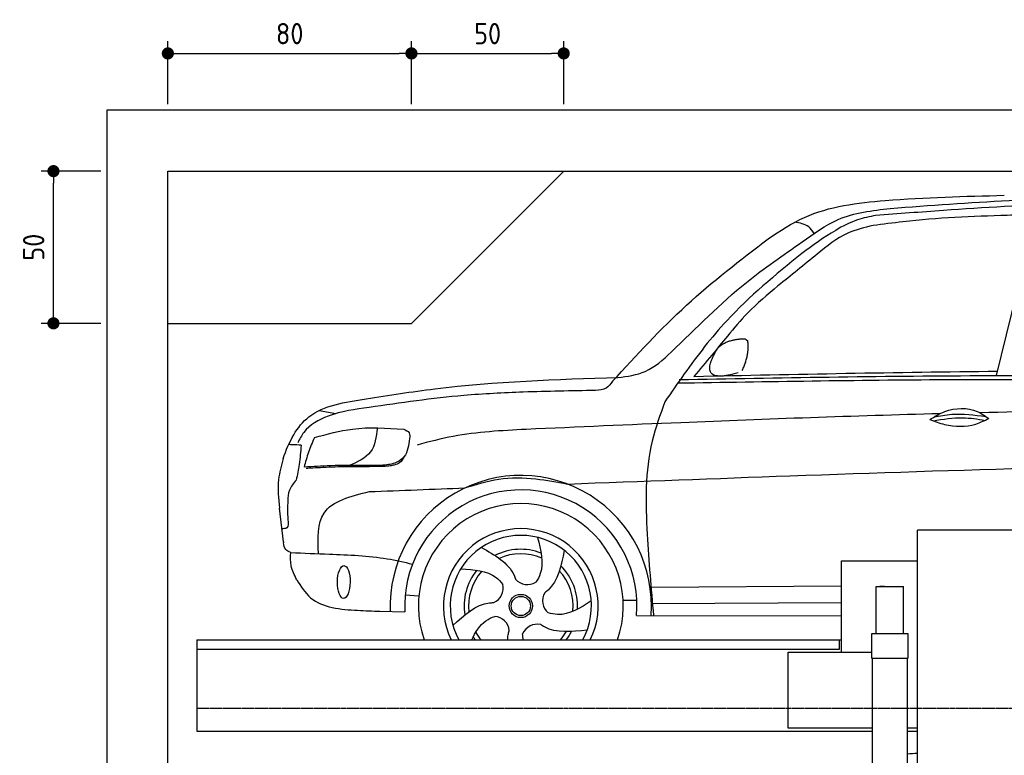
# Model space of a CAD drawing. Header units: millimetres. Extents: x -328 to 6332, y -257 to 9848.
# Tile 4 of 5: x -287 to 2947, y 7431 to 9848. Entities that reach past the tile are written whole.
import ezdxf

# ---------------------------------------------------------------- set-up
doc = ezdxf.new("R2010")
doc.units = ezdxf.units.MM
doc.linetypes.add('GEN3', pattern=[6.25, 5, -1.25])
for name, color, linetype in [('3', 6, 'GEN3'), ('4', 3, 'Continuous'), ('5', 3, 'Continuous'), ('car', 10, 'Continuous')]:
    doc.layers.add(name, color=color, linetype=linetype)
doc.styles.get("Standard").update_dxf_attribs({"font": 'ISOCP.SHX'})
doc.dimstyles.new('GEN-ISO$0', dxfattribs={"dimscale": 20, "dimtxt": 3.5, "dimasz": 2, "dimexe": 2, "dimexo": 1, "dimgap": 1.5, "dimtad": 1, "dimdec": 1, "dimlfac": 0.1, "dimdsep": 46, "dimtxsty": 'Standard', "dimblk": 'PUNKT', "dimcen": 2, "dimclrd": 256, "dimclre": 256, "dimclrt": 2, "dimadec": 0, "dimazin": 0, "dimtp": 0.1, "dimtm": 0.1, "dimtfac": 0.71, "dimtdec": 1, "dimtmove": 2, "dimatfit": 3, "dimldrblk": 'PUNKT', "dimfxl": 0, "dimtolj": 1, "dimarcsym": 0})

# ---------------------------------------------------------------- blocks, each defined once
blk = doc.blocks.new('PUNKT')
at = {"layer": '4', "color": 0, "linetype": 'ByBlock'}
blk.add_line((-0.5, 0), (-1, 0), dxfattribs=at)
at = {"layer": '4', "color": 0, "linetype": 'ByBlock', "const_width": 0.5}
blk.add_lwpolyline([(-0.25, 0, 1), (0.25, 0, 1)], format="xyb", close=True, dxfattribs=at)
blk = doc.blocks.new('*D10')
at = {"layer": '5', "lineweight": -2}
for p, q in [((1000, 9570), (1000, 9776.7)), ((1500, 9570), (1500, 9776.7)), ((1040, 9736.7), (1460, 9736.7))]:
    blk.add_line(p, q, dxfattribs=at)
at = {"layer": 'DEFPOINTS', "color": 0}
for p in [(1500, 9736.7), (1000, 9550), (1500, 9550)]:
    blk.add_point(p, dxfattribs=at)
at = {"layer": '5', "lineweight": -2, "xscale": 40, "yscale": 40, "zscale": 40, "rotation": 180}
blk.add_blockref('PUNKT', (1000, 9736.7), dxfattribs=at)
at = {"layer": '5', "lineweight": -2, "xscale": 40, "yscale": 40, "zscale": 40}
blk.add_blockref('PUNKT', (1500, 9736.7), dxfattribs=at)
at = {"layer": '5', "color": 2, "insert": (1250, 9801.7), "char_height": 70, "attachment_point": 5}
blk.add_mtext('\\A1;50', dxfattribs=at)
blk = doc.blocks.new('*D11')
at = {"layer": '5', "lineweight": -2}
for p, q in [((200, 9570), (200, 9776.7)), ((1000, 9570), (1000, 9776.7)), ((240, 9736.7), (960, 9736.7))]:
    blk.add_line(p, q, dxfattribs=at)
at = {"layer": 'DEFPOINTS', "color": 0}
for p in [(1000, 9736.7), (200, 9550), (1000, 9550)]:
    blk.add_point(p, dxfattribs=at)
at = {"layer": '5', "lineweight": -2, "xscale": 40, "yscale": 40, "zscale": 40, "rotation": 180}
blk.add_blockref('PUNKT', (200, 9736.7), dxfattribs=at)
at = {"layer": '5', "lineweight": -2, "xscale": 40, "yscale": 40, "zscale": 40}
blk.add_blockref('PUNKT', (1000, 9736.7), dxfattribs=at)
at = {"layer": '5', "color": 2, "insert": (600, 9801.7), "char_height": 70, "attachment_point": 5}
blk.add_mtext('\\A1;80', dxfattribs=at)
blk = doc.blocks.new('*D12')
at = {"layer": '5', "lineweight": -2}
for p, q in [((-20, 9350), (-215.7, 9350)), ((-175.7, 8890), (-175.7, 9310)), ((-20, 8850), (-215.7, 8850))]:
    blk.add_line(p, q, dxfattribs=at)
at = {"layer": 'DEFPOINTS', "color": 0}
for p in [(-175.7, 9350), (0, 9350), (0, 8850)]:
    blk.add_point(p, dxfattribs=at)
at = {"layer": '5', "lineweight": -2, "xscale": 40, "yscale": 40, "zscale": 40}
for p, rotation in [((-175.7, 9350), 90), ((-175.7, 8850), 270)]:
    blk.add_blockref('PUNKT', p, dxfattribs=dict(at, rotation=rotation))
at = {"layer": '5', "color": 2, "insert": (-240.7, 9100), "char_height": 70, "attachment_point": 5, "rotation": 90}
blk.add_mtext('\\A1;50', dxfattribs=at)

msp = doc.modelspace()

# ---------------------------------------------------------------- linework, layer by layer
for p, q in [((1000, 8850), (1500, 9350)), ((200, 8850), (1000, 8850)), ((2982, 8170), (2662, 8170)), ((2412, 8070), (2662, 8070)), ((2412, 7770), (2412, 8070)), ((2526, 7985.448), (2616, 7985.448)), ((2526, 7830), (2526, 7985.448)), ((2553.503, 7985.448), (2538.503, 7985.448)), ((2616, 7830), (2616, 7985.448)), ((2631, 7830), (2511, 7830)), ((2511, 7830), (2511, 7751)), ((2631, 7751), (2631, 7830)), ((295, 7810), (2412, 7810)), ((295, 7810), (295, 7510)), ((2406, 7780), (2406, 7810)), ((2237.5, 7520), (2237.5, 7770)), ((2237.5, 7770), (2511, 7770)), ((2511, 7751), (2512, 7750)), ((2512, 7750), (2630, 7750)), ((2513.5, 7750), (2513.5, 3990)), ((2628.5, 3990), (2628.5, 7750)), ((2630, 7750), (2631, 7751)), ((295, 7510), (2513.5, 7510)), ((2513.5, 7520), (2237.5, 7520)), ((2662, 7520), (2628.5, 7520)), ((2628.5, 7510), (2662, 7510))]:
    msp.add_line(p, q)
for points in [[(5600, 3950), (5600, 6150), (5600, 9550), (0, 9550), (0, 0), (5600, 0), (5600, 3750), (5698.53, 3750), (5718.661, 3797.939), (5691.114, 3865.733), (5726.078, 3899.63), (5711.245, 3950), (5400, 3950), (5400, 200), (4950, 192.931), (4950, 91.608), (4850, 91.608), (4850, 176.952), (200, 250), (200, 9350), (5400, 9350), (5400, 3950)], [(2662, 6830), (2662, 8170)], [(2616, 7830), (2526, 7830)], [(295, 7780), (2135.5, 7780), (2406, 7780)]]:
    msp.add_lwpolyline(points)
at = {"layer": '3'}
msp.add_line((5360, 7585), (295, 7585), dxfattribs=at)
at = {"layer": 'car'}
for p, q in [((2921.824, 8678.336), (3050.345, 9207.216)), ((696.693, 8563.449), (751.308, 8553.377)), ((579.796, 8132.177), (566.339, 8243.3)), ((1786.745, 7983.329), (2412, 7987.126)), ((979.36, 7957.927), (1024.358, 7955.075)), ((1694.933, 7940.545), (1740.12, 7940.188)), ((1788.001, 7929.871), (2412, 7932.481)), ((896.412, 7904.067), (978.114, 7901.928)), ((1739.277, 7889.964), (2412, 7888.714))]:
    msp.add_line(p, q, dxfattribs=at)
for radius in [38.176, 31.574]:
    msp.add_circle((1359.097, 7921.465), radius, dxfattribs=at)
for centre, radius, start, end in [((1359.074, 7921.445), 429.01, 355.780009, 182.289238), ((1359.097, 7921.465), 381.483, 355.263349, 182.935723), ((1359.074, 7921.445), 336.401, 340.653214, 199.346786), ((1359.074, 7921.445), 254.002, 333.975532, 206.024468), ((1359.097, 7921.465), 231.908, 331.272398, 208.727602), ((1359.097, 7921.465), 186.234, 69.035257, 117.173023), ((1359.097, 7921.465), 171.516, 66.362189, 114.507913), ((1359.097, 7921.465), 186.234, 357.023221, 45.168336), ((1359.097, 7921.465), 186.234, 141.034583, 189.163129), ((1359.097, 7921.465), 171.516, 138.362455, 186.497673), ((1359.097, 7921.465), 171.516, 354.348982, 42.502177), ((1249.247, 7980.345), 52.287, 293.444102, 13.202914), ((1381.149, 8044.134), 52.287, 221.444102, 301.202914), ((1482.575, 7938.399), 52.287, 149.444102, 229.202914), ((1269.154, 7835.187), 52.287, 5.444102, 85.202914), ((1413.359, 7809.263), 52.287, 77.444102, 157.202914), ((1359.097, 7921.465), 171.516, 210.349416, 220.532679), ((1359.097, 7921.465), 171.516, 319.467321, 330.488389), ((1359.097, 7921.465), 186.234, 323.235678, 333.155543), ((1359.097, 7921.465), 186.234, 213.022132, 216.764322)]:
    msp.add_arc(centre, radius, start, end, dxfattribs=at)
msp.add_ellipse((777.711, 8000.073), major_axis=(-0.641, -53.813), ratio=0.38902036, dxfattribs=at)
for points in [[(2171.378, 9128.112), (2290.79, 9198.112), (2555.921, 9253.346), (2946.932, 9270.66)], [(1677.733, 8672.032), (1767.61, 8692.092), (1852.783, 8755.454), (2099.868, 8984.565), (2282.603, 9117.263), (2401.285, 9190.97), (2572.367, 9227.54)], [(3437.397, 9236.743), (3147.493, 9240.268), (2746.867, 9220.596), (2524.413, 9204.424)], [(2524.413, 9204.424), (2465.149, 9189.825), (2393.164, 9155.478), (2281.506, 9079.32)], [(2515.915, 9171.199), (2432.974, 9146.3), (2332.392, 9077.319), (2203.479, 8972.94)], [(2322.283, 9145.333), (2304.462, 9166.837), (2258.723, 9182.132)], [(1660.292, 8659.613), (1903.314, 8909.404), (2171.378, 9128.112)], [(2281.506, 9079.32), (2035.245, 8858.424), (1895.775, 8683.665), (1832.417, 8592.506)], [(2203.479, 8972.94), (2103.524, 8883.163), (2037.864, 8808.299), (1986.158, 8745.375), (1927.627, 8675.818)], [(1874.905, 8654.058), (2756.935, 8665.295), (3145.604, 8665.335), (4341.437, 8646.583)], [(1878.676, 8665.264), (2864.331, 8678.205), (4434.35, 8658.146)], [(1660.292, 8659.613), (1639.42, 8637.021), (1604.914, 8629.301)], [(1604.914, 8629.301), (1366.959, 8623.934), (1171.895, 8612.804), (860.943, 8573.804)], [(860.943, 8573.804), (725.986, 8545.004), (646.408, 8491.786), (627.001, 8457.909)], [(1832.417, 8592.506), (1790.507, 8462.459), (1774.116, 8157.16), (1795.022, 7889.861)], [(2701.92, 8533.752), (2751.747, 8560.147), (2858.213, 8560.404), (2895.587, 8537.298)], [(681.331, 8474.575), (806.245, 8502.824), (974.385, 8502.262)], [(888.059, 8506.583), (865.337, 8427.306), (795.708, 8383.241)], [(681.331, 8474.575), (661.847, 8426.275), (647.393, 8377.333)], [(974.385, 8502.262), (992.041, 8490.391), (993.768, 8471.169)], [(1376.567, 8501.436), (1137.4, 8478.568), (1018.619, 8450.24)], [(637.53, 8449.24), (610.233, 8451.123), (596.737, 8451.491)], [(637.53, 8449.24), (631.31, 8386.586), (621.629, 8334.897)], [(993.768, 8471.169), (975.761, 8412.168), (954.645, 8394.978), (913.501, 8384.485), (856.007, 8383.055)], [(975.724, 8412.121), (961.651, 8392.31), (943.196, 8384.411), (930.426, 8381.677), (913.312, 8380.186), (898.405, 8379.442)], [(856.007, 8383.055), (734.2, 8382.146), (647.393, 8377.333)], [(898.405, 8379.442), (825.732, 8378.809), (749.567, 8377.835), (709.737, 8376.149), (675.85, 8374.628)], [(675.85, 8374.628), (665.166, 8373.96), (654.551, 8373.254)], [(1175.559, 8309.223), (1286.557, 8337.833), (1408.346, 8338.938), (1512.524, 8322.072)], [(621.629, 8334.897), (599.211, 8301.986), (593.729, 8266.073)], [(593.729, 8266.073), (594.063, 8205.559), (590.168, 8177.874), (574.601, 8175.071)], [(603.547, 8096.81), (587.213, 8106.788), (580.268, 8129.068)], [(623.236, 8007.611), (604.849, 8053.402), (603.547, 8096.81)], [(623.236, 8007.611), (668.93, 7948.694), (822.942, 7907.201), (896.412, 7904.067)], [(1590.383, 7938.438), (1480.027, 7893.437), (1448.412, 7898.816)]]:
    msp.add_spline(points, degree=3, dxfattribs=at)
for points, knots in [([(2572.367, 9227.54), (2702.339, 9237.336), (2995.376, 9259.422), (3468.374, 9265.714), (3870.273, 9237.297), (4114.071, 9221.83), (4171.773, 9215.022)], [0, 0, 0, 0, 391.04113045, 881.65190656, 1416.36611316, 1602.40445222, 1602.40445222, 1602.40445222, 1602.40445222]), ([(3050.345, 9207.216), (3019.082, 9206.459), (2873.417, 9202.595), (2694.662, 9195.037), (2548.577, 9175.555), (2515.915, 9171.199)], [197.25653586, 197.25653586, 197.25653586, 197.25653586, 291.06345214, 634.28514981, 733.12213439, 733.12213439, 733.12213439, 733.12213439]), ([(850.975, 8602.308), (925.976, 8613.92), (1199.622, 8656.289), (1476.56, 8666.209), (1677.733, 8672.032)], [0, 0, 0, 0, 227.56872273, 830.29911986, 830.29911986, 830.29911986, 830.29911986]), ([(578.187, 8405.608), (598.309, 8461.223), (652.209, 8570.946), (781.072, 8591.278), (850.975, 8602.308)], [67.56155118, 67.56155118, 67.56155118, 67.56155118, 233.57365763, 430.39952104, 430.39952104, 430.39952104, 430.39952104]), ([(2735.396, 8552.963), (2451.906, 8545.516), (1998.833, 8529.3), (1546.084, 8509.027), (1376.567, 8501.436)], [1993.33173149, 1993.33173149, 1993.33173149, 1993.33173149, 2843.91279572, 3352.99308372, 3352.99308372, 3352.99308372, 3352.99308372]), ([(2701.92, 8533.752), (2717.986, 8527.841), (2766.133, 8510.826), (2836.98, 8508.686), (2881.637, 8530.488), (2895.587, 8537.298)], [5.20857777, 5.20857777, 5.20857777, 5.20857777, 44.19858244, 121.45502053, 156.55165958, 156.55165958, 156.55165958, 156.55165958]), ([(2713.656, 8529.583), (2746.004, 8534.988), (2802.61, 8544.446), (2859.025, 8535.611), (2883.197, 8531.318)], [0, 0, 0, 0, 73.87869257, 129.28264643, 129.28264643, 129.28264643, 129.28264643]), ([(2715.531, 8542.021), (2735.026, 8545.963), (2791.462, 8556.483), (2848.716, 8549.225), (2886.201, 8543.967)], [7.57653008, 7.57653008, 7.57653008, 7.57653008, 52.54453162, 137.65923726, 137.65923726, 137.65923726, 137.65923726]), ([(578.187, 8405.608), (572.287, 8382.694), (558.557, 8329.371), (562.75, 8274.619), (566.339, 8243.3)], [0, 0, 0, 0, 70.48912361, 164.03838534, 164.03838534, 164.03838534, 164.03838534]), ([(1512.524, 8322.072), (1755.949, 8331.288), (2553.87, 8360.927), (3553.075, 8393.08), (4308.884, 8385.472), (4509.844, 8383.448)], [651.35668661, 651.35668661, 651.35668661, 651.35668661, 1382.16885132, 3046.71569269, 3649.59835201, 3649.59835201, 3649.59835201, 3649.59835201]), ([(1414.391, 8146.684), (1424.821, 8104.944), (1438.172, 8051.516), (1414.505, 8008.51), (1408.237, 7999.41)], [0, 0, 0, 0, 119.17913262, 152.5469721, 152.5469721, 152.5469721, 152.5469721]), ([(603.547, 8096.81), (645.761, 8095.172), (751.412, 8091.07), (886.126, 8085.731), (975.725, 8065.713), (1003.234, 8059.007)], [0, 0, 0, 0, 126.8428352, 317.45382949, 402.28922187, 402.28922187, 402.28922187, 402.28922187]), ([(1229.464, 8113.789), (1273.657, 8088.587), (1322.408, 8060.786), (1340.474, 8014.025), (1341.954, 8009.525)], [0, 0, 0, 0, 140.86220674, 155.38829952, 155.38829952, 155.38829952, 155.38829952]), ([(1501.953, 8104.149), (1491.64, 8054.33), (1480.261, 7999.355), (1441.348, 7967.721), (1437.509, 7964.913)], [0, 0, 0, 0, 140.86220674, 155.44426107, 155.44426107, 155.44426107, 155.44426107]), ([(1161.952, 8043.658), (1204.873, 8040.679), (1259.84, 8036.864), (1293.434, 8001.03), (1300.165, 7992.231)], [0, 0, 0, 0, 119.17913262, 152.62743133, 152.62743133, 152.62743133, 152.62743133]), ([(1136.091, 7857.616), (1173.717, 7891.859), (1215.237, 7929.646), (1265.312, 7932.366), (1270.067, 7932.381)], [0, 0, 0, 0, 140.86220674, 155.44246075, 155.44246075, 155.44246075, 155.44246075]), ([(1198.119, 7810), (1210.021, 7835.621), (1229.918, 7868.028), (1263.094, 7883.608), (1273.538, 7887.29)], [38.72662845, 38.72662845, 38.72662845, 38.72662845, 119.17913262, 152.61663369, 152.61663369, 152.61663369, 152.61663369]), ([(1576.988, 7842.017), (1526.421, 7836.43), (1470.587, 7830.261), (1428.461, 7857.529), (1424.582, 7860.331)], [0, 0, 0, 0, 140.86220674, 155.53261951, 155.53261951, 155.53261951, 155.53261951]), ([(1315.713, 7810), (1315.928, 7815.542), (1317.058, 7825.68), (1319.728, 7835.702), (1321.194, 7840.257)], [123.38508019, 123.38508019, 123.38508019, 123.38508019, 140.86220674, 155.53165377, 155.53165377, 155.53165377, 155.53165377])]:
    msp.add_open_spline(points, degree=3, knots=knots, dxfattribs=at)
for points, degree in [([(2054.131, 8794.507), (2082.789, 8800.533), (2095.692, 8799.423)], 2), ([(2095.692, 8799.423), (2101.792, 8793.408), (2104.237, 8793.315)], 2), ([(1995.305, 8749.629), (2008.561, 8783.685), (2054.131, 8794.507)], 2), ([(2086.325, 8695.259), (2111.242, 8746.382), (2104.237, 8793.315)], 2), ([(2072.875, 8687.459), (1941.179, 8648.176), (1995.305, 8749.629)], 2), ([(1927.627, 8675.818), (2260.18, 8682.789), (2592.733, 8689.76), (2925.327, 8692.749)], 3), ([(3813.374, 8566.017), (3497.838, 8567.325), (3182.259, 8563.547), (2866.736, 8556.216)], 3), ([(861.671, 8297.154), (966.3, 8301.182), (1070.929, 8305.21), (1175.559, 8309.223)], 3), ([(579.796, 8132.177), (579.953, 8131.141), (580.11, 8130.104), (580.268, 8129.068)], 3), ([(1047.356, 8047.927), (1047.365, 8047.925), (1047.374, 8047.923), (1047.382, 8047.921)], 3), ([(1367.322, 7810), (1366.348, 7816.394), (1365.752, 7822.958), (1365.156, 7829.523)], 3), ([(2628.5, 7436.091), (2639.681, 7436.893), (2650.847, 7437.645), (2662, 7438.353)], 3)]:
    msp.add_open_spline(points, degree=degree, dxfattribs=at)
at = {"layer": 'car', "end_tangent": (0.99999945, -0.00105008)}
msp.add_spline([(694.265, 8093.284), (712.891, 8226.837), (861.671, 8297.154)], degree=3, dxfattribs=at)

# ---------------------------------------------------------------- dimensions: what is measured, and where the dimension line sits
at = {"layer": '5'}
for base, p1, p2, picture, middle in [((1000, 9736.653), (200, 9550), (1000, 9550), '*D11', (600, 9801.653)), ((1500, 9736.653), (1000, 9550), (1500, 9550), '*D10', (1250, 9801.653))]:
    dim = msp.add_linear_dim(base=base, p1=p1, p2=p2, dimstyle='GEN-ISO$0', override={"dimlfac": 0.1}, dxfattribs=at)
    dim.commit()
    dim.dimension.update_dxf_attribs({"geometry": picture, "text_midpoint": middle})
dim = msp.add_linear_dim(base=(-175.682, 9350), p1=(0, 8850), p2=(0, 9350), angle=90, dimstyle='GEN-ISO$0', override={"dimlfac": 0.1}, dxfattribs=at)
dim.commit()
dim.dimension.update_dxf_attribs({"geometry": '*D12', "text_midpoint": (-240.682, 9100)})

doc.saveas('drawing.dxf')
